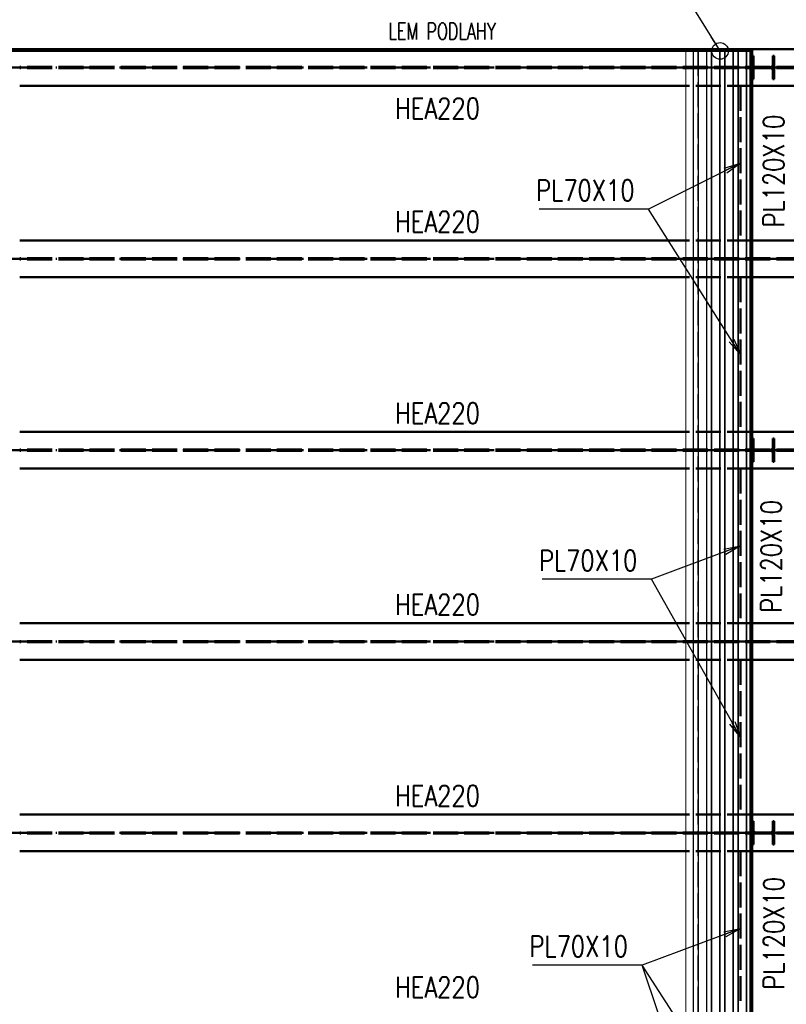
# Paper-space layout 'Layout1' of a CAD drawing. Extents: x -2 to 1033, y -36 to 596.
# Tile 15 of 60: x 302 to 394, y 98 to 216. Entities that reach past the tile are written whole.
import ezdxf

# ---------------------------------------------------------------- set-up
doc = ezdxf.new("R2010")
doc.units = 0
doc.linetypes.add('ACAD_ISO02W100', pattern=[15, 12, -3])
doc.linetypes.add('ACAD_ISO04W100', pattern=[30.5, 24, -3, 0.5, -3])
for name, color, linetype, lineweight in [('SS_2.ET-HALA_TaO-VESTAVBA_A1÷B2-P.NOSNIK', 172, 'CONTINUOUS', 50), ('SS_2.ET-HALA_TaO-VESTAVBA_A1÷B2-PODLAHA_LEM', 102, 'CONTINUOUS', 50), ('SS_2.ET-HALA_TaO-VESTAVBA_A1÷B2-TRAPEZ.PLECH', 153, 'CONTINUOUS', 18), ('SS_POPIS_PROFILU', 13, 'CONTINUOUS', 25), ('SS_SRAFY', 8, 'CONTINUOUS', 18)]:
    doc.layers.add(name, color=color, linetype=linetype, lineweight=lineweight)
doc.styles.add('romans.shx', font='romans.shx', dxfattribs={"height": 5})
pattern_1 = [(45, (-20.88442, -83.62095), (-0.044901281, 0.044901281), [])]

psp = doc.layouts.get("Layout1")

# ---------------------------------------------------------------- hatches: boundary and pattern name
at = {"layer": 'SS_SRAFY'}
h = psp.add_hatch(dxfattribs=at)
h.set_pattern_fill('ANSI31', color=5, scale=0.02, style=0)
h.set_pattern_definition(pattern_1)
h.paths.add_polyline_path([(392.9456, 211.7791), (392.7756, 211.7791), (392.7756, 210.6741, -0.41421356), (392.5356, 210.4341), (390.6956, 210.4341, -0.41421356), (390.4556, 210.6741), (390.4556, 211.7791), (390.2856, 211.7791), (390.2856, 208.9791), (390.4556, 208.9791), (390.4556, 210.0841, -0.41421356), (390.6956, 210.3241), (392.5356, 210.3241, -0.41421356), (392.7756, 210.0841), (392.7756, 208.9791), (392.9456, 208.9791)], flags=0)
h = psp.add_hatch(dxfattribs=at)
h.set_pattern_fill('ANSI31', color=5, scale=0.02, style=0)
h.set_pattern_definition(pattern_1)
h.paths.add_polyline_path([(392.9456, 165.7791), (392.7756, 165.7791), (392.7756, 164.6741, -0.41421356), (392.5356, 164.4341), (390.6956, 164.4341, -0.41421356), (390.4556, 164.6741), (390.4556, 165.7791), (390.2856, 165.7791), (390.2856, 162.9791), (390.4556, 162.9791), (390.4556, 164.0841, -0.41421356), (390.6956, 164.3241), (392.5356, 164.3241, -0.41421356), (392.7756, 164.0841), (392.7756, 162.9791), (392.9456, 162.9791)], flags=0)
h = psp.add_hatch(dxfattribs=at)
h.set_pattern_fill('ANSI31', color=5, scale=0.02, style=0)
h.set_pattern_definition(pattern_1)
h.paths.add_polyline_path([(392.9456, 119.7791), (392.7756, 119.7791), (392.7756, 118.6741, -0.41421356), (392.5356, 118.4341), (390.6956, 118.4341, -0.41421356), (390.4556, 118.6741), (390.4556, 119.7791), (390.2856, 119.7791), (390.2856, 116.9791), (390.4556, 116.9791), (390.4556, 118.0841, -0.41421356), (390.6956, 118.3241), (392.5356, 118.3241, -0.41421356), (392.7756, 118.0841), (392.7756, 116.9791), (392.9456, 116.9791)], flags=0)

# ---------------------------------------------------------------- linework, layer by layer
at = {"layer": 'SS_2.ET-HALA_TaO-VESTAVBA_A1÷B2-P.NOSNIK', "color": 1, "linetype": 'Continuous', "ltscale": 0.25}
for p, q in [((411.2156, 212.5791), (390.2856, 212.5791)), ((390.4556, 211.7791), (390.2856, 211.7791)), ((390.2856, 211.7791), (390.2856, 208.9791)), ((390.4556, 210.6741), (390.4556, 211.7791)), ((392.9456, 211.7791), (392.7756, 211.7791)), ((392.7756, 211.7791), (392.7756, 210.6741)), ((392.9456, 208.9791), (392.9456, 211.7791)), ((390.4556, 208.9791), (390.4556, 210.0841)), ((392.5356, 210.4341), (390.6956, 210.4341)), ((390.6956, 210.3241), (392.5356, 210.3241)), ((392.7756, 210.0841), (392.7756, 208.9791)), ((390.2856, 208.9791), (390.4556, 208.9791)), ((392.7756, 208.9791), (392.9456, 208.9791)), ((382.3156, 208.1791), (302.3156, 208.1791)), ((411.2156, 208.1791), (390.2856, 208.1791)), ((382.3156, 189.5791), (302.3156, 189.5791)), ((411.2156, 189.5791), (390.2856, 189.5791)), ((382.3156, 185.1791), (302.3156, 185.1791)), ((411.2156, 185.1791), (390.2856, 185.1791)), ((382.3156, 166.5791), (302.3156, 166.5791)), ((411.2156, 166.5791), (390.2856, 166.5791)), ((390.4556, 165.7791), (390.2856, 165.7791)), ((390.2856, 165.7791), (390.2856, 162.9791)), ((390.4556, 164.6741), (390.4556, 165.7791)), ((392.9456, 165.7791), (392.7756, 165.7791)), ((392.7756, 165.7791), (392.7756, 164.6741)), ((392.9456, 162.9791), (392.9456, 165.7791)), ((390.4556, 162.9791), (390.4556, 164.0841)), ((392.5356, 164.4341), (390.6956, 164.4341)), ((390.6956, 164.3241), (392.5356, 164.3241)), ((392.7756, 164.0841), (392.7756, 162.9791)), ((382.3156, 162.1791), (302.3156, 162.1791)), ((390.2856, 162.9791), (390.4556, 162.9791)), ((411.2156, 162.1791), (390.2856, 162.1791)), ((392.7756, 162.9791), (392.9456, 162.9791)), ((382.3156, 143.5791), (302.3156, 143.5791)), ((411.2156, 143.5791), (390.2856, 143.5791)), ((382.3156, 139.1791), (302.3156, 139.1791)), ((411.2156, 139.1791), (390.2856, 139.1791)), ((382.3156, 120.5791), (302.3156, 120.5791)), ((411.2156, 120.5791), (390.2856, 120.5791)), ((390.4556, 119.7791), (390.2856, 119.7791)), ((390.2856, 119.7791), (390.2856, 116.9791)), ((390.4556, 118.6741), (390.4556, 119.7791)), ((392.9456, 119.7791), (392.7756, 119.7791)), ((392.7756, 119.7791), (392.7756, 118.6741)), ((392.9456, 116.9791), (392.9456, 119.7791)), ((392.5356, 118.4341), (390.6956, 118.4341)), ((390.4556, 116.9791), (390.4556, 118.0841)), ((390.6956, 118.3241), (392.5356, 118.3241)), ((392.7756, 118.0841), (392.7756, 116.9791)), ((382.3156, 116.1791), (302.3156, 116.1791)), ((390.2856, 116.9791), (390.4556, 116.9791)), ((411.2156, 116.1791), (390.2856, 116.1791)), ((392.7756, 116.9791), (392.9456, 116.9791))]:
    psp.add_line(p, q, dxfattribs=at)
at = {"layer": 'SS_2.ET-HALA_TaO-VESTAVBA_A1÷B2-P.NOSNIK', "color": 7, "linetype": 'ACAD_ISO04W100', "ltscale": 0.25}
for p, q in [((299.9156, 210.3791), (413.6156, 210.3791)), ((299.9156, 187.3791), (413.6156, 187.3791)), ((299.9156, 164.3791), (413.6156, 164.3791)), ((299.9156, 141.3791), (413.6156, 141.3791)), ((299.9156, 118.3791), (413.6156, 118.3791))]:
    psp.add_line(p, q, dxfattribs=at)
at = {"layer": 'SS_2.ET-HALA_TaO-VESTAVBA_A1÷B2-P.NOSNIK', "color": 3, "linetype": 'ACAD_ISO02W100', "ltscale": 0.25}
for p, q in [((411.2156, 210.4491), (302.3156, 210.4491)), ((411.2156, 210.3091), (302.3156, 210.3091)), ((390.2856, 208.1791), (382.3156, 208.1791)), ((390.2856, 189.5791), (382.3156, 189.5791)), ((411.2156, 187.4491), (302.3156, 187.4491)), ((411.2156, 187.3091), (302.3156, 187.3091)), ((390.2856, 185.1791), (382.3156, 185.1791)), ((390.2856, 166.5791), (382.3156, 166.5791)), ((411.2156, 164.4491), (302.3156, 164.4491)), ((411.2156, 164.3091), (302.3156, 164.3091)), ((390.2856, 162.1791), (382.3156, 162.1791)), ((390.2856, 143.5791), (382.3156, 143.5791)), ((411.2156, 141.4491), (302.3156, 141.4491)), ((411.2156, 141.3091), (302.3156, 141.3091)), ((390.2856, 139.1791), (382.3156, 139.1791)), ((390.2856, 120.5791), (382.3156, 120.5791)), ((411.2156, 118.4491), (302.3156, 118.4491)), ((411.2156, 118.3091), (302.3156, 118.3091)), ((390.2856, 116.1791), (382.3156, 116.1791))]:
    psp.add_line(p, q, dxfattribs=at)
at = {"layer": 'SS_2.ET-HALA_TaO-VESTAVBA_A1÷B2-P.NOSNIK', "color": 1, "linetype": 'Continuous', "ltscale": 0.25, "extrusion": (0, 0, -1)}
for centre, start, end in [((-390.6956, 210.6741), 270, 0), ((-392.5356, 210.6741), 180, 270), ((-390.6956, 210.0841), 0, 90), ((-392.5356, 210.0841), 90, 180), ((-390.6956, 164.6741), 270, 0), ((-392.5356, 164.6741), 180, 270)]:
    psp.add_arc(centre, 0.24, start, end, dxfattribs=at)
at = {"layer": 'SS_2.ET-HALA_TaO-VESTAVBA_A1÷B2-P.NOSNIK', "color": 1, "linetype": 'Continuous', "ltscale": 0.25, "extrusion": (-7.57912e-14, 3.13938e-14, -1)}
psp.add_arc((-390.6956, 164.0841), 0.24, 0, 90, dxfattribs=at)
at = {"layer": 'SS_2.ET-HALA_TaO-VESTAVBA_A1÷B2-P.NOSNIK', "color": 1, "linetype": 'Continuous', "ltscale": 0.25, "extrusion": (3.13938e-14, 7.57912e-14, -1)}
psp.add_arc((-392.5356, 164.0841), 0.24, 90, 180, dxfattribs=at)
at = {"layer": 'SS_2.ET-HALA_TaO-VESTAVBA_A1÷B2-P.NOSNIK', "color": 1, "linetype": 'Continuous', "ltscale": 0.25, "extrusion": (-7.57912e-14, -3.13938e-14, -1)}
psp.add_arc((-390.6956, 118.6741), 0.24, 270, 0, dxfattribs=at)
at = {"layer": 'SS_2.ET-HALA_TaO-VESTAVBA_A1÷B2-P.NOSNIK', "color": 1, "linetype": 'Continuous', "ltscale": 0.25, "extrusion": (3.13938e-14, -7.57912e-14, -1)}
psp.add_arc((-392.5356, 118.6741), 0.24, 180, 270, dxfattribs=at)
at = {"layer": 'SS_2.ET-HALA_TaO-VESTAVBA_A1÷B2-P.NOSNIK', "color": 1, "linetype": 'Continuous', "ltscale": 0.25, "extrusion": (-1.51582e-13, 6.27875e-14, -1)}
psp.add_arc((-390.6956, 118.0841), 0.24, 0, 90, dxfattribs=at)
at = {"layer": 'SS_2.ET-HALA_TaO-VESTAVBA_A1÷B2-P.NOSNIK', "color": 1, "linetype": 'Continuous', "ltscale": 0.25, "extrusion": (6.27875e-14, 1.51582e-13, -1)}
psp.add_arc((-392.5356, 118.0841), 0.24, 90, 180, dxfattribs=at)
at = {"layer": 'SS_2.ET-HALA_TaO-VESTAVBA_A1÷B2-PODLAHA_LEM', "color": 1, "linetype": 'Continuous', "ltscale": 0.25}
for p, q in [((390.2856, 212.5791), (299.9156, 212.5791)), ((299.9156, 212.3791), (390.2856, 212.3791)), ((390.0856, 164.3791), (390.0856, 212.379)), ((390.2856, 212.5791), (390.2856, 212.3791)), ((390.2856, 212.379), (390.2856, 211.7791)), ((390.2856, 208.9791), (390.2856, 165.7791)), ((390.0856, 118.3791), (390.0856, 164.3791)), ((390.2856, 164.3791), (390.0856, 164.3791)), ((390.2856, 162.9791), (390.2856, 119.7791)), ((390.0856, 118.3791), (390.2856, 118.3791)), ((390.0856, 72.9791), (390.0856, 118.3791)), ((390.2856, 116.9791), (390.2856, 74.3791))]:
    psp.add_line(p, q, dxfattribs=at)
at = {"layer": 'SS_2.ET-HALA_TaO-VESTAVBA_A1÷B2-PODLAHA_LEM', "color": 7, "linetype": 'ACAD_ISO04W100', "ltscale": 0.25}
for p, q in [((390.2856, 212.5791), (299.9156, 212.5791)), ((390.2856, 164.3791), (390.2856, 212.5791)), ((390.2856, 189.5791), (390.2856, 208.1791)), ((390.2856, 166.5791), (390.2856, 185.1791)), ((390.2856, 118.3791), (390.2856, 164.3791)), ((390.2856, 143.5791), (390.2856, 162.1791)), ((390.2856, 120.5791), (390.2856, 139.1791)), ((390.2856, 72.9791), (390.2856, 118.3791)), ((390.2856, 97.5791), (390.2856, 116.1791))]:
    psp.add_line(p, q, dxfattribs=at)
at = {"layer": 'SS_2.ET-HALA_TaO-VESTAVBA_A1÷B2-PODLAHA_LEM', "color": 3, "linetype": 'ACAD_ISO02W100', "ltscale": 0.25}
for p, q in [((388.8856, 208.1791), (388.8856, 189.5791)), ((388.8856, 185.1791), (388.8856, 166.5791)), ((388.8856, 162.1791), (388.8856, 143.5791)), ((388.8856, 139.1791), (388.8856, 120.5791)), ((388.8856, 116.1791), (388.8856, 97.5791))]:
    psp.add_line(p, q, dxfattribs=at)
at = {"layer": 'SS_2.ET-HALA_TaO-VESTAVBA_A1÷B2-TRAPEZ.PLECH', "color": 5, "linetype": 'Continuous', "ltscale": 0.25}
for p, q in [((382.3156, 212.379), (382.3156, 63.9791)), ((383.1917, 63.9791), (383.1917, 212.379)), ((383.2567, 63.9791), (383.2567, 212.379)), ((383.7916, 63.9791), (383.7916, 212.379)), ((383.8394, 63.9791), (383.8394, 212.379)), ((384.7917, 63.9791), (384.7917, 212.379)), ((384.8396, 63.9791), (384.8396, 212.379)), ((385.3744, 63.9791), (385.3744, 212.379)), ((385.4394, 63.9791), (385.4394, 212.379)), ((386.3917, 63.9791), (386.3917, 212.379)), ((386.4567, 63.9791), (386.4567, 212.379)), ((386.9916, 63.9791), (386.9916, 212.379)), ((387.0394, 63.9791), (387.0394, 212.379)), ((387.9917, 63.9791), (387.9917, 212.379)), ((388.0396, 63.9791), (388.0396, 212.379)), ((388.5744, 63.9791), (388.5744, 212.379)), ((388.6394, 63.9791), (388.6394, 212.379)), ((389.5917, 63.9791), (389.5917, 212.379)), ((389.6567, 212.379), (389.6567, 63.9791))]:
    psp.add_line(p, q, dxfattribs=at)
at = {"layer": 'SS_2.ET-HALA_TaO-VESTAVBA_A1÷B2-TRAPEZ.PLECH', "color": 5, "linetype": 'ACAD_ISO02W100', "ltscale": 0.25}
for p, q in [((383.2396, 212.379), (383.2396, 63.9791)), ((383.7744, 212.379), (383.7744, 63.9791)), ((384.8567, 212.379), (384.8567, 63.9791)), ((385.3916, 212.379), (385.3916, 63.9791)), ((386.4396, 212.379), (386.4396, 63.9791)), ((386.9744, 212.379), (386.9744, 63.9791)), ((388.0567, 212.379), (388.0567, 63.9791)), ((388.5916, 212.379), (388.5916, 63.9791)), ((389.6396, 212.379), (389.6396, 63.9791))]:
    psp.add_line(p, q, dxfattribs=at)
at = {"layer": 'SS_POPIS_PROFILU', "color": 0, "linetype": 'ByBlock', "lineweight": -2}
psp.add_line((386.4396, 212.379), (385.3871, 214.0797), dxfattribs=at)
at = {"layer": 'SS_POPIS_PROFILU', "color": 0, "linetype": 'ByBlock'}
for p, q in [((386.9473, 198.2841), (388.8856, 198.8791)), ((388.8856, 198.8791), (387.0961, 197.9858)), ((388.8856, 198.8791), (387.245, 197.6876)), ((388.8856, 175.8791), (387.8197, 177.5713)), ((388.1017, 177.749), (388.8856, 175.8791)), ((388.8856, 175.8791), (387.5376, 177.3937)), ((386.8958, 152.4895), (388.8856, 152.8791)), ((388.8856, 152.8791), (387.0127, 152.1773)), ((388.8856, 152.8791), (387.1297, 151.8652)), ((388.8856, 129.8791), (387.6144, 131.4586)), ((388.8856, 129.8791), (387.9049, 131.6221)), ((388.1954, 131.7855), (388.8856, 129.8791)), ((386.8943, 106.497), (388.8856, 106.8791)), ((388.8856, 106.8791), (387.0101, 106.1844)), ((388.8856, 106.8791), (387.1259, 105.8718))]:
    psp.add_line(p, q, dxfattribs=at)
at = {"layer": 'SS_POPIS_PROFILU', "color": 13}
for points in [[(386.4396, 212.379), (379.3773, 223.7906), (346.5201, 223.7906)], [(388.8856, 198.8791), (377.8638, 193.3775), (364.721, 193.3775)], [(388.8856, 175.8791), (377.8638, 193.3775), (364.721, 193.3775)], [(388.8856, 152.8791), (378.1978, 148.8745), (365.055, 148.8745)], [(388.8856, 129.8791), (378.1978, 148.8745), (365.055, 148.8745)], [(388.8856, 106.8791), (377.0641, 102.5008), (363.9212, 102.5008)], [(388.8856, 67.258), (377.0641, 102.5008), (363.9212, 102.5008)], [(388.8856, 84.1791), (377.0641, 102.5008), (363.9212, 102.5008)]]:
    psp.add_lwpolyline(points, dxfattribs=at)
at = {"layer": 'SS_POPIS_PROFILU', "color": 0, "linetype": 'ByBlock', "lineweight": -2}
psp.add_circle((386.4396, 212.379), 1, dxfattribs=at)

# ---------------------------------------------------------------- texts
at = {"layer": 'SS_POPIS_PROFILU', "color": 13, "style": 'romans.shx'}
for s, height, width, p in [('LEM PODLAHY', 2, 0.7, (346.6094, 213.7375)), ('HEA220', 2.5, 0.8, (347.401, 204.2191)), ('PL70X10', 2.5, 0.8, (364.3438, 194.3775)), ('PL70X10', 2.5, 0.8, (364.3438, 194.3775)), ('HEA220', 2.5, 0.8, (347.401, 190.6001)), ('HEA220', 2.5, 0.8, (347.401, 167.5791)), ('PL70X10', 2.5, 0.8, (364.6778, 149.8745)), ('PL70X10', 2.5, 0.8, (364.6778, 149.8745)), ('HEA220', 2.5, 0.8, (347.401, 144.5791)), ('HEA220', 2.5, 0.8, (347.401, 121.6001)), ('PL70X10', 2.5, 0.8, (363.5441, 103.5008)), ('PL70X10', 2.5, 0.8, (363.5441, 103.5008)), ('PL70X10', 2.5, 0.8, (363.5441, 103.5008)), ('HEA220', 2.5, 0.8, (347.401, 98.5791))]:
    psp.add_text(s, height=height, dxfattribs=dict(at, width=width)).set_placement(p)
at = {"layer": 'SS_POPIS_PROFILU', "color": 13, "style": 'romans.shx', "width": 0.8}
for p in [(394.1355, 191.1598), (393.838, 144.8393), (394.1442, 99.5399)]:
    psp.add_text('PL120X10', height=2.5, rotation=90, dxfattribs=at).set_placement(p)

doc.saveas('drawing.dxf')
